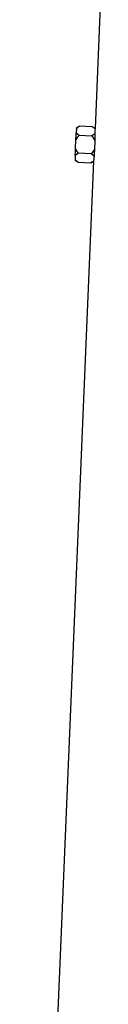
# Model space of a CAD drawing. Extents: x 167 to 762, y 3 to 2086.
# Tile 12 of 16: x 206 to 247, y 1044 to 1565. Entities that reach past the tile are written whole.
import ezdxf

# ---------------------------------------------------------------- set-up
doc = ezdxf.new("R2010")
doc.units = 0
doc.layers.get('0').update_dxf_attribs({"linetype": 'CONTINUOUS'})

msp = doc.modelspace()

# ---------------------------------------------------------------- linework, layer by layer
at = {"color": 7, "linetype": 'CONTINUOUS'}
for p, q in [((246.83, 1598.75), (242.99, 1507.38)), ((233.13, 1507.45), (233.03, 1505.12)), ((233.03, 1505.12), (234.62, 1503.84)), ((234.82, 1508.59), (233.13, 1507.45)), ((234.82, 1508.59), (233.14, 1507.71)), ((241.53, 1508.31), (234.82, 1508.59)), ((242.99, 1507.38), (241.53, 1508.31)), ((242.99, 1507.18), (241.53, 1508.31)), ((242.99, 1507.38), (242.99, 1507.18)), ((232.68, 1496.84), (232.88, 1501.5)), ((234.62, 1503.84), (241.33, 1503.56)), ((242.96, 1504.64), (241.33, 1503.56)), ((241.33, 1503.56), (242.87, 1501.08)), ((242.87, 1501.08), (242.67, 1496.41)), ((242.67, 1496.41), (240.93, 1494.07)), ((242.26, 1490.12), (206.33, 636.75)), ((232.42, 1490.63), (234.02, 1489.61)), ((232.53, 1493.22), (232.43, 1490.88)), ((232.43, 1490.88), (234.02, 1489.61)), ((234.22, 1494.35), (232.53, 1493.22)), ((234.02, 1489.61), (240.73, 1489.33)), ((240.93, 1494.07), (234.22, 1494.35)), ((240.73, 1489.33), (242.26, 1490.12)), ((242.46, 1492.86), (240.93, 1494.07))]:
    msp.add_line(p, q, dxfattribs=at)
at = {"color": 7, "linetype": 'CONTINUOUS', "flags": 128}
for points in [[(232.88, 1501.5), (232.9, 1502), (232.92, 1502.5), (232.94, 1502.97), (232.96, 1503.44), (232.98, 1503.89), (233, 1504.32), (233.02, 1504.73), (233.03, 1505.12)], [(233.13, 1507.45), (233.13, 1507.51), (233.14, 1507.56), (233.14, 1507.61), (233.14, 1507.65), (233.14, 1507.67), (233.14, 1507.69), (233.14, 1507.71), (233.14, 1507.71)], [(242.88, 1501.31), (242.88, 1501.28), (242.88, 1501.25), (242.88, 1501.22), (242.88, 1501.2), (242.87, 1501.17), (242.87, 1501.14), (242.87, 1501.11), (242.87, 1501.08)], [(232.53, 1493.22), (232.55, 1493.61), (232.57, 1494.02), (232.58, 1494.45), (232.6, 1494.9), (232.62, 1495.36), (232.64, 1495.84), (232.66, 1496.33), (232.68, 1496.84)], [(242.67, 1496.2), (242.67, 1496.22), (242.67, 1496.25), (242.67, 1496.28), (242.67, 1496.31), (242.67, 1496.33), (242.67, 1496.36), (242.67, 1496.39), (242.67, 1496.41)], [(232.43, 1490.88), (232.43, 1490.77), (232.42, 1490.69), (232.42, 1490.64), (232.42, 1490.63)]]:
    msp.add_lwpolyline(points, dxfattribs=at)
at = {"color": 7, "linetype": 'CONTINUOUS'}
for centre, major_axis, start_param, end_param in [((464.73, 1495.79), (221.63, -14), 3.162023, 3.181866), ((464.73, 1476.77), (222.43, -14.05), 3.125637, 3.145427)]:
    msp.add_ellipse(centre, major_axis=major_axis, ratio=0.576498, start_param=start_param, end_param=end_param, dxfattribs=at)
for points, knots in [([(234.62, 1503.84), (234.53, 1503.74), (234.34, 1503.54), (234.08, 1503.24), (233.84, 1502.95), (233.61, 1502.65), (233.4, 1502.36), (233.21, 1502.07), (233.04, 1501.79), (232.93, 1501.6), (232.88, 1501.5)], [0, 0, 0, 0, 0.141049, 0.277266, 0.408756, 0.53564, 0.65805, 0.776133, 0.890056, 1, 1, 1, 1]), ([(242.96, 1504.64), (242.94, 1503.86), (242.93, 1502.83), (242.89, 1501.61), (242.88, 1501.31)], [0, 0, 0, 0, 0.753334, 1, 1, 1, 1]), ([(234.22, 1494.35), (234.14, 1494.46), (233.97, 1494.67), (233.74, 1494.99), (233.52, 1495.3), (233.32, 1495.61), (233.14, 1495.92), (232.97, 1496.23), (232.82, 1496.53), (232.73, 1496.73), (232.68, 1496.84)], [0, 0, 0, 0, 0.138774, 0.273154, 0.403338, 0.529544, 0.652023, 0.771048, 0.886928, 1, 1, 1, 1]), ([(242.67, 1496.2), (242.61, 1495.29), (242.55, 1494.08), (242.48, 1493.11), (242.46, 1492.86)], [0, 0, 0, 0, 0.747436, 1, 1, 1, 1]), ([(242.28, 1490.33), (242.06, 1490.14), (241.82, 1489.97), (241.3, 1489.64), (241.03, 1489.48), (240.73, 1489.33)], [0, 0, 0, 0, 0.5, 0.5, 1, 1, 1, 1])]:
    msp.add_open_spline(points, degree=3, knots=knots, dxfattribs=at)
msp.add_open_spline([(242.28, 1490.33), (242.27, 1490.19), (242.26, 1490.12), (242.26, 1490.12)], degree=3, dxfattribs=at)

doc.saveas('drawing.dxf')
